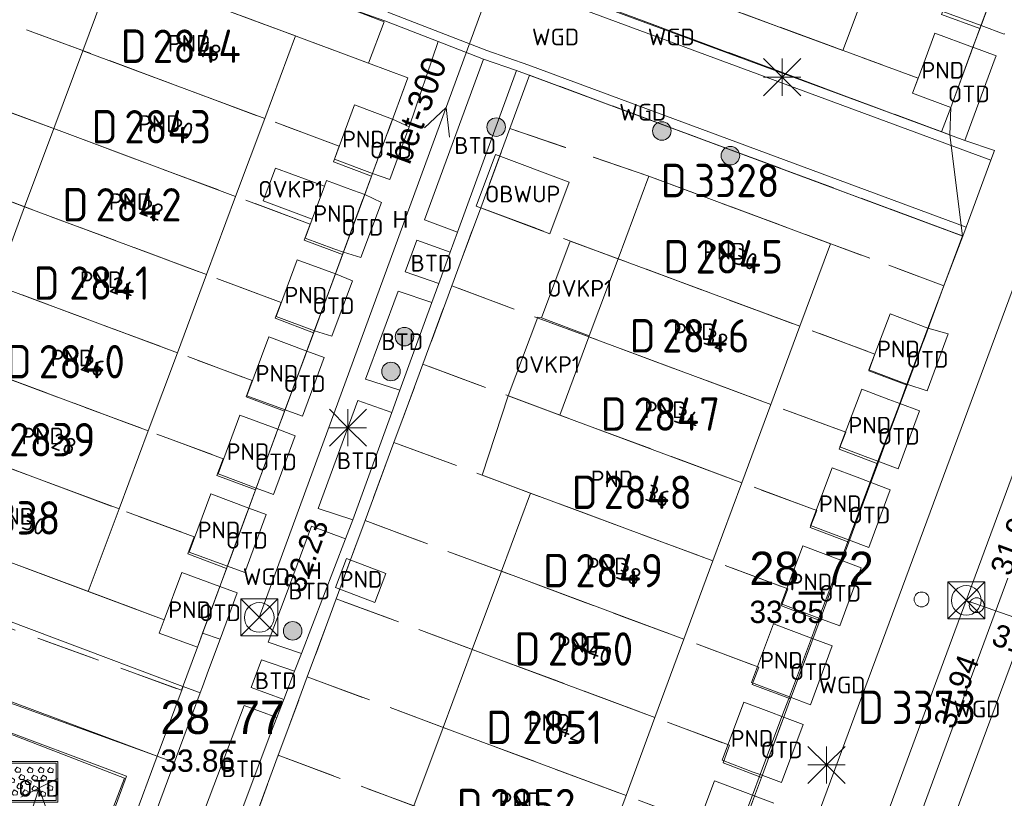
# Model space of a CAD drawing. Header units: metres. Extents: x 207644 to 210135, y 370459 to 373417.
# Tile 99 of 256: x 208310 to 208364, y 371662 to 371704. Entities that reach past the tile are written whole.
import ezdxf
from ezdxf.enums import TextEntityAlignment as Align

# ---------------------------------------------------------------- set-up
doc = ezdxf.new("R2010")
doc.units = ezdxf.units.M
doc.linetypes.add('HIDDEN2', pattern=[4.7625, 3.175, -1.5875])
for name, color, linetype in [('BTD', 7, 'Continuous'), ('combi_kolk', 7, 'Continuous'), ('CON_BxH300x300mm', 7, 'Continuous'), ('CON_BxH400x400mm', 7, 'Continuous'), ('CON_BxH500x500mm', 7, 'Continuous'), ('DMM_BxH300x300mm', 7, 'Continuous'), ('GB', 1, 'Continuous'), ('GB07', 1, 'Continuous'), ('GB11', 1, 'Continuous'), ('INV_BxH300x300mm', 7, 'Continuous'), ('INV_BxH400x400mm', 7, 'Continuous'), ('INV_BxH500x500mm', 7, 'Continuous'), ('KAD_perceelnummer', 212, 'Continuous'), ('KAD_sectie', 212, 'Continuous'), ('KAD_Vastgesteld_Perceel', 212, 'Continuous'), ('KO_INSPECTIE', 7, 'Continuous'), ('NAR', 7, 'Continuous'), ('NLV_inspectieput', 7, 'Continuous'), ('NNR_inspectieput', 7, 'Continuous'), ('NOD_inspectieput', 7, 'Continuous'), ('OBWUP', 7, 'Continuous'), ('OTD', 7, 'Continuous'), ('OVKP1', 7, 'Continuous'), ('PIJL', 7, 'Continuous'), ('PND', 7, 'Continuous'), ('WGD', 7, 'Continuous')]:
    doc.layers.add(name, color=color, linetype=linetype)
for name, color, linetype, lineweight in [('GIMGMV', 7, 'Continuous', 25), ('GMV', 7, 'Continuous', 25), ('GP1', 7, 'Continuous', 30), ('Q00_Overig_topografisch_object', 7, 'Continuous', 0), ('Q21_lantaarnpaal', 1, 'Continuous', 0), ('Q26_boom', 72, 'Continuous', 0), ('Q28_rioolput', 153, 'Continuous', 0), ('Q34_speelwerktuig', 3, 'Continuous', 0), ('Q84_zandbak-NGDW', 3, 'Continuous', 0)]:
    doc.layers.add(name, color=color, linetype=linetype, lineweight=lineweight)
doc.styles.add('ISO', font='isocpeur.ttf', dxfattribs={"height": 1})
doc.styles.add('ISOCP', font='ISOCP.shx', dxfattribs={"height": 1.8})

# ---------------------------------------------------------------- blocks, each defined once
blk = doc.blocks.new('ACMAP_ANN_TEMPLATE_Vastgesteld_Perceelnummer')
at = {"layer": 'KAD_perceelnummer', "style": 'ISOCP'}
blk.add_attdef('Perceelnummer', text='', height=1.8, dxfattribs=at).set_placement((0, 0), align=Align.MIDDLE)
at = {"layer": 'KAD_sectie', "style": 'ISOCP'}
blk.add_attdef('sectie', text='', height=1.8, dxfattribs=at).set_placement((-2.7, 0), align=Align.MIDDLE_RIGHT)
blk = doc.blocks.new('Q84')
for points in [[(-1.6, -1.1), (1.6, -1.1), (1.6, 1.1), (-1.6, 1.1), (-1.6, -1.1)], [(-1.5, 1), (-1.5, -1), (1.5, -1), (1.5, 1), (-1.5, 1)], [(-1.167, 0.489), (-1.258, 0.594), (-1.136, 0.763), (-0.949, 0.668), (-0.967, 0.498), (-1.167, 0.489)], [(-0.626, 0.519), (-0.717, 0.624), (-0.595, 0.793), (-0.408, 0.698), (-0.426, 0.528), (-0.626, 0.519)], [(0.032, 0.51), (-0.059, 0.615), (0.063, 0.784), (0.25, 0.689), (0.232, 0.519), (0.032, 0.51)], [(0.629, 0.51), (0.538, 0.615), (0.66, 0.784), (0.847, 0.689), (0.829, 0.519), (0.629, 0.51)], [(1.136, 0.494), (1.045, 0.599), (1.167, 0.768), (1.354, 0.673), (1.336, 0.503), (1.136, 0.494)], [(-0.954, -0.048), (-1.045, 0.057), (-0.923, 0.226), (-0.736, 0.131), (-0.754, -0.039), (-0.954, -0.048)], [(-0.408, 0.123), (-0.499, 0.228), (-0.377, 0.397), (-0.19, 0.302), (-0.208, 0.132), (-0.408, 0.123)], [(-0.065, -0.152), (-0.156, -0.047), (-0.034, 0.122), (0.153, 0.027), (0.135, -0.143), (-0.065, -0.152)], [(0.278, 0.086), (0.187, 0.191), (0.309, 0.36), (0.496, 0.265), (0.478, 0.095), (0.278, 0.086)], [(0.769, 0.08), (0.678, 0.185), (0.8, 0.354), (0.987, 0.259), (0.969, 0.089), (0.769, 0.08)], [(-1.29, -0.439), (-1.381, -0.334), (-1.259, -0.165), (-1.072, -0.26), (-1.09, -0.43), (-1.29, -0.439)], [(-0.79, -0.714), (-0.881, -0.609), (-0.759, -0.44), (-0.572, -0.535), (-0.59, -0.705), (-0.79, -0.714)], [(-0.529, -0.37), (-0.62, -0.265), (-0.498, -0.096), (-0.311, -0.191), (-0.329, -0.361), (-0.529, -0.37)], [(-0.214, -0.708), (-0.305, -0.603), (-0.183, -0.434), (0.004, -0.529), (-0.014, -0.699), (-0.214, -0.708)], [(0.285, -0.487), (0.194, -0.382), (0.316, -0.213), (0.503, -0.308), (0.485, -0.478), (0.285, -0.487)], [(0.717, -0.778), (0.626, -0.673), (0.748, -0.504), (0.935, -0.599), (0.917, -0.769), (0.717, -0.778)], [(1.105, -0.455), (1.014, -0.35), (1.136, -0.181), (1.323, -0.276), (1.305, -0.446), (1.105, -0.455)]]:
    blk.add_lwpolyline(points)
blk = doc.blocks.new('Q26')
blk.add_hatch(color=256).paths.add_polyline_path([(-0.452, -0.01, 1), (0.548, -0.01, 1)])
blk.add_circle((0.048, -0.01), 0.5)
blk = doc.blocks.new('Q21')
for p, q in [((-1, 1), (0, 0)), ((0, 1), (0, 0)), ((0, 0), (1, 1)), ((-1, 0), (0, 0)), ((-1, -1), (0, 0)), ((0, 0), (1, 0)), ((0, 0), (0, -1)), ((0, 0), (1, -1))]:
    blk.add_line(p, q)
blk = doc.blocks.new('Q28')
at = {"linetype": 'Continuous'}
for p, q in [((-1, -1), (1, 1)), ((-1, 1), (1, -1))]:
    blk.add_line(p, q, dxfattribs=at)
blk.add_lwpolyline([(1, 1), (1, -1), (-1, -1), (-1, 1)], close=True)
blk = doc.blocks.new('Q34')
for p, q in [((-1, -0.5), (1, 0.5)), ((-0.5, -1.5), (0, 0)), ((0, 0), (0.5, -1.5))]:
    blk.add_line(p, q)

msp = doc.modelspace()

# ---------------------------------------------------------------- linework, layer by layer
at = {"layer": 'combi_kolk', "color": 253, "lineweight": 13}
for centre in [(208359.05, 371672.51), (208362.02, 371672.2)]:
    msp.add_circle(centre, 0.4, dxfattribs=at)
at = {"layer": 'CON_BxH300x300mm', "color": 253, "linetype": 'Continuous', "lineweight": 13}
for points in [[(208323.36, 371671.54), (208343.5, 371726.5)], [(208361.46, 371672.46), (208389.09, 371662.81)]]:
    msp.add_lwpolyline(points, dxfattribs=at)
at = {"layer": 'CON_BxH400x400mm', "color": 253, "linetype": 'Continuous', "lineweight": 13}
msp.add_lwpolyline([(208350.03, 371641.54), (208361.46, 371672.46)], dxfattribs=at)
at = {"layer": 'CON_BxH500x500mm', "color": 253, "linetype": 'Continuous', "lineweight": 13}
msp.add_lwpolyline([(208361.46, 371672.46), (208374.88, 371708.74)], dxfattribs=at)
at = {"layer": 'GB', "color": 253, "linetype": 'Continuous', "lineweight": 13}
for points in [[(208354.817, 371702.096), (208341.736, 371706.931)], [(208313.856, 371702.086), (208315.514, 371706.532)], [(208315.514, 371706.532), (208323.503, 371703.553)], [(208356.472, 371706.557), (208355.014, 371702.626)], [(208362.257, 371703.443), (208363.384, 371706.487)], [(208323.503, 371703.553), (208325.313, 371702.878)], [(208323.655, 371698.432), (208325.313, 371702.878)], [(208355.014, 371702.626), (208354.817, 371702.096)], [(208359.047, 371701.078), (208359.77, 371703.031)], [(208313.856, 371702.086), (208312.289, 371697.885)], [(208360.623, 371699.031), (208361.822, 371702.269)], [(208358.57, 371699.791), (208359.047, 371701.078)], [(208360.623, 371699.031), (208358.57, 371699.791)], [(208328.488, 371699.16), (208327.407, 371696.234)], [(208330.544, 371698.4), (208328.488, 371699.16)], [(208322.089, 371694.231), (208323.655, 371698.432)], [(208330.544, 371698.4), (208329.464, 371695.475)], [(208312.289, 371697.885), (208310.719, 371693.674)], [(208342.694, 371690.873), (208344.353, 371695.319)], [(208344.353, 371695.319), (208354.149, 371691.683)], [(208322.089, 371694.231), (208320.518, 371690.019)], [(208309.145, 371689.453), (208310.719, 371693.674)], [(208352.499, 371687.232), (208354.149, 371691.683)], [(208324.274, 371687.752), (208325.408, 371690.822)], [(208341.145, 371686.721), (208342.694, 371690.873)], [(208320.518, 371690.019), (208318.948, 371685.809)], [(208326.331, 371686.992), (208327.465, 371690.063)], [(208357.352, 371687.899), (208356.217, 371684.879)], [(208359.398, 371687.13), (208357.352, 371687.899)], [(208350.936, 371683.015), (208352.499, 371687.232)], [(208341.123, 371686.662), (208341.145, 371686.721)], [(208359.398, 371687.13), (208358.263, 371684.11)], [(208323.87, 371686.656), (208322.699, 371683.487)], [(208341.123, 371686.662), (208339.552, 371682.449)], [(208318.948, 371685.809), (208317.378, 371681.597)], [(208325.926, 371685.896), (208324.756, 371682.728)], [(208354.656, 371680.727), (208355.827, 371683.842)], [(208336.772, 371683.483), (208335.368, 371679.211)], [(208339.552, 371682.449), (208336.772, 371683.483)], [(208350.936, 371683.015), (208349.373, 371678.798)], [(208356.702, 371679.958), (208357.873, 371683.073)], [(208321.142, 371679.271), (208322.312, 371682.437)], [(208317.378, 371681.597), (208315.807, 371677.386)], [(208323.198, 371678.511), (208324.368, 371681.678)], [(208354.234, 371679.603), (208353.065, 371676.493)], [(208335.368, 371679.211), (208337.981, 371678.239)], [(208349.373, 371678.798), (208347.811, 371674.582)], [(208356.279, 371678.834), (208355.11, 371675.724)], [(208319.588, 371675.064), (208320.744, 371678.194)], [(208336.41, 371674.026), (208337.981, 371678.239)], [(208315.807, 371677.386), (208314.15, 371672.941)], [(208321.645, 371674.305), (208322.801, 371677.435)], [(208314.15, 371672.941), (208304.35, 371676.595)], [(208351.479, 371672.274), (208352.651, 371675.394)], [(208346.248, 371670.364), (208347.811, 371674.582)], [(208353.524, 371671.505), (208354.697, 371674.625)], [(208318.237, 371671.405), (208319.183, 371673.966)], [(208334.839, 371669.815), (208336.41, 371674.026)], [(208321.239, 371673.206), (208320.309, 371670.689)], [(208318.237, 371671.405), (208317.975, 371670.696)], [(208349.882, 371668.026), (208351.074, 371671.197)], [(208317.975, 371670.696), (208320.031, 371669.936)], [(208320.031, 371669.936), (208320.309, 371670.689)], [(208344.685, 371666.148), (208346.248, 371670.364)], [(208351.927, 371667.258), (208353.119, 371670.428)], [(208333.271, 371665.612), (208334.839, 371669.815)], [(208348.308, 371663.838), (208349.483, 371666.965)], [(208343.126, 371661.941), (208344.685, 371666.148)], [(208350.353, 371663.069), (208351.528, 371666.196)], [(208333.271, 371665.612), (208331.693, 371661.382)], [(208347.89, 371662.726), (208346.721, 371659.616)], [(208341.555, 371657.704), (208343.126, 371661.941)], [(208349.935, 371661.958), (208348.766, 371658.848)]]:
    msp.add_lwpolyline(points, dxfattribs=at)
at = {"layer": 'GB07', "color": 253, "linetype": 'Continuous', "lineweight": 13}
for points in [[(208323.655, 371698.432), (208313.856, 371702.086)], [(208322.089, 371694.231), (208312.289, 371697.885)], [(208320.518, 371690.019), (208310.719, 371693.674)], [(208352.499, 371687.232), (208342.694, 371690.873)], [(208318.948, 371685.809), (208309.145, 371689.453)], [(208350.936, 371683.015), (208341.123, 371686.662)], [(208317.378, 371681.597), (208307.575, 371685.242)], [(208339.552, 371682.449), (208349.373, 371678.798)], [(208315.807, 371677.386), (208306.004, 371681.03)], [(208337.981, 371678.239), (208347.811, 371674.582)], [(208346.248, 371670.364), (208336.41, 371674.026)], [(208344.685, 371666.148), (208334.839, 371669.815)], [(208333.271, 371665.612), (208343.126, 371661.941)]]:
    msp.add_lwpolyline(points, dxfattribs=at)
at = {"layer": 'GB11', "color": 253, "linetype": 'Continuous', "lineweight": 13}
for points in [[(208362.257, 371703.443), (208360.204, 371704.203)], [(208359.77, 371703.031), (208361.806, 371702.277)], [(208361.806, 371702.277), (208361.822, 371702.269)], [(208327.407, 371696.234), (208328.883, 371695.689)], [(208328.883, 371695.689), (208329.464, 371695.475)], [(208326.218, 371693.014), (208326.872, 371694.784)], [(208326.872, 371694.784), (208326.986, 371695.093)], [(208326.986, 371695.093), (208328.447, 371694.553)], [(208327.895, 371691.227), (208329.042, 371694.334)], [(208328.447, 371694.553), (208329.042, 371694.334)], [(208325.838, 371691.986), (208326.218, 371693.014)], [(208327.385, 371691.415), (208325.838, 371691.986)], [(208327.895, 371691.227), (208327.385, 371691.415)], [(208325.408, 371690.822), (208326.925, 371690.262)], [(208326.925, 371690.262), (208327.465, 371690.063)], [(208326.331, 371686.992), (208324.274, 371687.752)], [(208325.926, 371685.896), (208323.87, 371686.656)], [(208356.217, 371684.879), (208357.682, 371684.328)], [(208357.682, 371684.328), (208358.263, 371684.11)], [(208355.827, 371683.842), (208357.292, 371683.291)], [(208322.699, 371683.487), (208324.756, 371682.728)], [(208357.292, 371683.291), (208357.873, 371683.073)], [(208322.312, 371682.437), (208324.368, 371681.678)], [(208356.011, 371680.217), (208354.656, 371680.727)], [(208356.702, 371679.958), (208356.011, 371680.217)], [(208323.198, 371678.511), (208321.142, 371679.271)], [(208355.588, 371679.094), (208354.234, 371679.603)], [(208356.279, 371678.834), (208355.588, 371679.094)], [(208320.744, 371678.194), (208322.801, 371677.435)], [(208353.065, 371676.493), (208355.11, 371675.724)], [(208321.645, 371674.305), (208319.588, 371675.064)], [(208352.651, 371675.394), (208354.697, 371674.625)], [(208330.181, 371673.914), (208328.062, 371674.714), (208327.469, 371673.144), (208329.588, 371672.343), (208330.181, 371673.914)], [(208319.183, 371673.966), (208321.239, 371673.206)], [(208353.524, 371671.505), (208351.479, 371672.274)], [(208351.074, 371671.197), (208353.119, 371670.428)], [(208351.362, 371667.47), (208349.882, 371668.026)], [(208351.927, 371667.258), (208351.362, 371667.47)], [(208349.483, 371666.965), (208350.963, 371666.408)], [(208350.963, 371666.408), (208351.528, 371666.196)], [(208349.984, 371663.208), (208348.308, 371663.838)], [(208350.353, 371663.069), (208349.984, 371663.208)], [(208349.566, 371662.096), (208347.89, 371662.726)], [(208349.935, 371661.958), (208349.566, 371662.096)]]:
    msp.add_lwpolyline(points, dxfattribs=at)
at = {"layer": 'GIMGMV', "color": 253, "linetype": 'Continuous', "lineweight": 13}
for points in [[(208336.095, 371696.494), (208335.049, 371693.711)], [(208336.095, 371696.494), (208340.06, 371695.005)], [(208340.06, 371695.005), (208339.015, 371692.222)], [(208339.015, 371692.222), (208335.049, 371693.711)]]:
    msp.add_lwpolyline(points, dxfattribs=at)
at = {"layer": 'GMV', "color": 253, "linetype": 'Continuous', "lineweight": 13}
for points in [[(208336.74, 371706.36), (208360.132, 371697.712)], [(208362.787, 371696.18), (208336.58, 371705.886)], [(208330.128, 371703.692), (208326.61, 371704.951)], [(208333.003, 371702.578), (208330.128, 371703.692)], [(208330.293, 371704.164), (208335.618, 371702.1)], [(208361.822, 371702.269), (208362.257, 371703.443)], [(208362.257, 371703.443), (208363.505, 371702.982)], [(208363.505, 371702.982), (208363.518, 371703.018)], [(208331.443, 371697.983), (208333.003, 371702.578)], [(208333.003, 371702.578), (208335.453, 371701.628)], [(208335.618, 371702.1), (208337.893, 371701.313)], [(208361.822, 371702.269), (208363.069, 371701.807)], [(208332.261, 371692.968), (208335.453, 371701.628)], [(208337.216, 371701.018), (208335.453, 371701.628)], [(208363.022, 371701.68), (208361.383, 371697.25)], [(208363.069, 371701.807), (208363.022, 371701.68)], [(208337.216, 371701.018), (208334.046, 371692.308)], [(208361.275, 371692.098), (208337.216, 371701.018)], [(208337.893, 371701.313), (208361.454, 371692.58)], [(208346.8, 371642.885), (208368.345, 371701.073)], [(208360.132, 371697.712), (208360.623, 371699.031)], [(208330.544, 371698.4), (208331.443, 371697.983)], [(208330.394, 371695.139), (208331.443, 371697.983)], [(208360.132, 371697.712), (208361.383, 371697.25)], [(208361.383, 371697.25), (208362.979, 371696.699)], [(208362.979, 371696.699), (208362.787, 371696.18)], [(208361.454, 371692.58), (208362.787, 371696.18)], [(208329.464, 371695.475), (208329.042, 371694.334)], [(208329.464, 371695.475), (208330.394, 371695.139)], [(208329.94, 371693.909), (208329.042, 371694.334)], [(208328.843, 371690.937), (208329.94, 371693.909)], [(208373.015, 371693.603), (208353.146, 371640.128)], [(208334.046, 371692.308), (208332.261, 371692.968)], [(208361.275, 371692.098), (208361.454, 371692.58)], [(208334.046, 371692.308), (208333.653, 371691.23)], [(208360.259, 371689.409), (208361.275, 371692.098)], [(208331.859, 371691.878), (208331.228, 371690.165)], [(208333.653, 371691.23), (208331.859, 371691.878)], [(208327.465, 371690.063), (208327.895, 371691.227)], [(208327.895, 371691.227), (208328.843, 371690.937)], [(208333.653, 371691.23), (208333.035, 371689.531)], [(208328.382, 371689.687), (208327.465, 371690.063)], [(208331.228, 371690.165), (208333.035, 371689.531)], [(208327.281, 371686.702), (208328.382, 371689.687)], [(208333.035, 371689.531), (208332.666, 371688.516)], [(208359.398, 371687.13), (208360.259, 371689.409)], [(208330.847, 371689.13), (208329.093, 371684.373)], [(208332.666, 371688.516), (208330.847, 371689.13)], [(208332.666, 371688.516), (208330.943, 371683.784)], [(208325.926, 371685.896), (208326.331, 371686.992)], [(208326.331, 371686.992), (208327.281, 371686.702)], [(208360.485, 371686.822), (208359.348, 371683.76)], [(208359.398, 371687.13), (208360.485, 371686.822)], [(208325.926, 371685.896), (208326.857, 371685.552)], [(208326.857, 371685.552), (208325.688, 371682.383)], [(208329.093, 371684.373), (208330.943, 371683.784)], [(208358.263, 371684.11), (208357.873, 371683.073)], [(208359.348, 371683.76), (208358.263, 371684.11)], [(208330.943, 371683.784), (208330.505, 371682.58)], [(208328.669, 371683.223), (208326.53, 371677.419)], [(208330.505, 371682.58), (208328.669, 371683.223)], [(208358.944, 371682.671), (208357.873, 371683.073)], [(208324.756, 371682.728), (208324.368, 371681.678)], [(208325.688, 371682.383), (208324.756, 371682.728)], [(208330.505, 371682.58), (208328.398, 371676.792)], [(208357.784, 371679.551), (208358.944, 371682.671)], [(208325.3, 371681.333), (208324.368, 371681.678)], [(208324.132, 371678.166), (208325.3, 371681.333)], [(208356.279, 371678.834), (208356.702, 371679.958)], [(208356.702, 371679.958), (208357.784, 371679.551)], [(208356.279, 371678.834), (208357.368, 371678.425)], [(208322.801, 371677.435), (208323.198, 371678.511)], [(208323.198, 371678.511), (208324.132, 371678.166)], [(208357.368, 371678.425), (208356.212, 371675.31)], [(208323.735, 371677.089), (208322.801, 371677.435)], [(208326.53, 371677.419), (208328.398, 371676.792)], [(208322.58, 371673.959), (208323.735, 371677.089)], [(208328.398, 371676.792), (208328.006, 371675.77)], [(208326.175, 371676.454), (208324.816, 371672.768)], [(208328.006, 371675.77), (208326.175, 371676.454)], [(208328.006, 371675.77), (208325.635, 371669.603)], [(208354.697, 371674.625), (208355.11, 371675.724)], [(208356.212, 371675.31), (208355.11, 371675.724)], [(208298.908, 371675.464), (208319.248, 371667.817)], [(208355.803, 371674.209), (208354.697, 371674.625)], [(208321.239, 371673.206), (208321.645, 371674.305)], [(208321.645, 371674.305), (208322.58, 371673.959)], [(208354.643, 371671.084), (208355.803, 371674.209)], [(208363.694, 371673.663), (208358.171, 371658.674)], [(208314.15, 371672.941), (208318.237, 371671.405)], [(208321.239, 371673.206), (208322.175, 371672.861)], [(208322.175, 371672.861), (208321.251, 371670.374)], [(208324.816, 371672.768), (208323.848, 371670.215)], [(208353.119, 371670.428), (208353.524, 371671.505)], [(208353.524, 371671.505), (208354.643, 371671.084)], [(208317.868, 371664.054), (208298.697, 371670.999)], [(208321.251, 371670.374), (208320.309, 371670.689)], [(208320.632, 371668.706), (208321.251, 371670.374)], [(208354.243, 371670.006), (208353.119, 371670.428)], [(208323.848, 371670.215), (208325.635, 371669.603)], [(208353.064, 371666.83), (208354.243, 371670.006)], [(208323.482, 371669.25), (208322.921, 371667.769)], [(208325.264, 371668.638), (208323.482, 371669.25)], [(208325.635, 371669.603), (208325.264, 371668.638)], [(208320.298, 371667.807), (208320.632, 371668.706)], [(208325.264, 371668.638), (208324.678, 371667.114)], [(208319.264, 371667.811), (208317.868, 371664.054)], [(208319.248, 371667.817), (208319.264, 371667.811)], [(208319.264, 371667.811), (208320.172, 371667.469)], [(208320.172, 371667.469), (208320.298, 371667.807)], [(208322.921, 371667.769), (208324.678, 371667.114)], [(208320.172, 371667.469), (208314.944, 371653.397)], [(208324.678, 371667.114), (208324.306, 371666.148)], [(208351.528, 371666.196), (208351.927, 371667.258)], [(208351.927, 371667.258), (208353.064, 371666.83)], [(208322.549, 371666.79), (208320.275, 371660.783)], [(208324.306, 371666.148), (208322.549, 371666.79)], [(208324.306, 371666.148), (208323.987, 371665.317), (208322.055, 371660.195)], [(208352.67, 371665.767), (208351.528, 371666.196)], [(208316.104, 371662.876), (208308.456, 371665.831)], [(208351.507, 371662.635), (208352.67, 371665.767)], [(208314.027, 371653.718), (208317.868, 371664.054)], [(208314.536, 371658.817), (208316.104, 371662.876)], [(208350.353, 371663.069), (208349.935, 371661.958)], [(208350.353, 371663.069), (208351.507, 371662.635)], [(208349.935, 371661.958), (208351.094, 371661.522)]]:
    msp.add_lwpolyline(points, dxfattribs=at)
at = {"layer": 'GP1', "color": 253, "linetype": 'Continuous', "lineweight": 13}
for points in [[(208323.573, 371693.991), (208324.231, 371695.76)], [(208324.231, 371695.76), (208326.872, 371694.784)], [(208326.218, 371693.014), (208323.573, 371693.991)], [(208340.124, 371691.827), (208338.576, 371687.68)], [(208342.694, 371690.873), (208340.124, 371691.827)], [(208341.145, 371686.721), (208342.694, 371690.873)], [(208336.772, 371683.483), (208338.374, 371687.718), (208338.576, 371687.68)], [(208338.576, 371687.68), (208341.145, 371686.721)]]:
    msp.add_lwpolyline(points, dxfattribs=at)
at = {"layer": 'KAD_Vastgesteld_Perceel', "color": 253, "linetype": 'HIDDEN2', "lineweight": 13}
for points in [[(208341.053, 371717.051), (208362.078, 371709.283), (208361.696, 371708.251), (208363.757, 371707.494), (208363.333, 371706.35), (208362.195, 371703.277), (208360.134, 371704.035), (208360.514, 371705.064), (208339.507, 371712.826), (208341.053, 371717.051)], [(208360.567, 371697.55), (208332.982, 371707.817), (208335.482, 371714.313), (208339.507, 371712.826), (208337.819, 371708.215), (208345.014, 371705.719), (208358.869, 371700.598), (208358.57, 371699.791), (208360.623, 371699.031), (208360.567, 371697.55)], [(208329.242, 371701.412), (208315.514, 371706.532), (208308.018, 371709.327), (208306.361, 371704.881), (208301.437, 371706.717), (208304.032, 371713.757), (208309.89, 371711.524), (208309.751, 371711.046), (208325.998, 371705.018), (208326.455, 371705.025), (208330.1, 371703.65), (208329.242, 371701.412)], [(208339.507, 371712.826), (208360.514, 371705.064), (208360.134, 371704.035), (208362.195, 371703.277), (208360.623, 371699.031), (208358.57, 371699.791), (208358.869, 371700.598), (208345.014, 371705.719), (208337.819, 371708.215), (208339.507, 371712.826)], [(208306.361, 371704.881), (208308.018, 371709.327), (208315.514, 371706.532), (208329.242, 371701.412), (208331.364, 371700.621), (208329.41, 371695.33), (208327.353, 371696.097), (208327.665, 371696.937), (208306.361, 371704.881)], [(208327.847, 371691.097), (208325.787, 371691.866), (208326.108, 371692.732), (208304.795, 371700.679), (208306.361, 371704.881), (208327.665, 371696.937), (208327.353, 371696.097), (208329.41, 371695.33), (208327.847, 371691.097)], [(208304.795, 371700.679), (208326.108, 371692.732), (208325.787, 371691.866), (208327.847, 371691.097), (208326.292, 371686.887), (208324.217, 371687.661), (208324.538, 371688.52), (208303.226, 371696.468), (208304.795, 371700.679)], [(208344.353, 371695.319), (208336.872, 371697.893), (208337.932, 371700.764), (208360.372, 371692.433), (208361.256, 371692.105), (208360.257, 371689.415), (208344.353, 371695.319)], [(208344.353, 371695.319), (208360.257, 371689.415), (208358.27, 371684.062), (208356.207, 371684.839), (208356.54, 371685.731), (208335.293, 371693.621), (208336.872, 371697.893), (208344.353, 371695.319)], [(208303.226, 371696.468), (208324.538, 371688.52), (208324.217, 371687.661), (208326.292, 371686.887), (208324.73, 371682.658), (208322.661, 371683.43), (208322.985, 371684.308), (208301.65, 371692.239), (208303.226, 371696.468)], [(208335.293, 371693.621), (208356.54, 371685.731), (208356.207, 371684.839), (208358.27, 371684.062), (208356.695, 371679.819), (208354.621, 371680.6), (208354.963, 371681.518), (208333.736, 371689.408), (208335.293, 371693.621)], [(208301.65, 371692.239), (208322.985, 371684.308), (208322.661, 371683.43), (208324.73, 371682.658), (208324.298, 371681.49), (208323.161, 371678.412), (208321.08, 371679.188), (208321.418, 371680.094), (208299.988, 371688.063), (208301.65, 371692.239)], [(208333.736, 371689.408), (208354.963, 371681.518), (208354.621, 371680.6), (208356.695, 371679.819), (208355.128, 371675.598), (208353.057, 371676.378), (208353.403, 371677.3), (208332.178, 371685.191), (208333.736, 371689.408)], [(208299.988, 371688.063), (208321.418, 371680.094), (208321.08, 371679.188), (208323.161, 371678.412), (208321.598, 371674.181), (208319.507, 371674.961), (208319.852, 371675.882), (208298.35, 371683.876), (208298.965, 371685.492), (208299.988, 371688.063)], [(208332.178, 371685.191), (208353.403, 371677.3), (208353.057, 371676.378), (208355.128, 371675.598), (208353.563, 371671.383), (208351.498, 371672.16), (208351.84, 371673.083), (208330.621, 371680.977), (208332.178, 371685.191)], [(208297.409, 371683.722), (208298.183, 371683.436), (208298.35, 371683.876), (208319.852, 371675.882), (208319.507, 371674.961), (208321.598, 371674.181), (208320.031, 371669.936), (208317.975, 371670.696), (208318.24, 371671.415), (208295.934, 371679.732), (208297.409, 371683.722)], [(208330.621, 371680.977), (208351.84, 371673.083), (208351.498, 371672.16), (208353.563, 371671.383), (208351.991, 371667.149), (208349.927, 371667.926), (208350.275, 371668.865), (208329.063, 371676.761), (208330.621, 371680.977)], [(208319.173, 371667.615), (208297.99, 371675.277), (208294.723, 371676.457), (208295.934, 371679.732), (208318.24, 371671.415), (208317.975, 371670.696), (208320.031, 371669.936), (208319.173, 371667.615)], [(208351.991, 371667.149), (208350.421, 371662.919), (208348.354, 371663.697), (208348.71, 371664.649), (208327.505, 371672.546), (208329.063, 371676.761), (208350.275, 371668.865), (208349.927, 371667.926), (208351.991, 371667.149)], [(208350.421, 371662.919), (208348.849, 371658.685), (208346.785, 371659.462), (208347.148, 371660.442), (208325.95, 371668.34), (208327.505, 371672.546), (208348.71, 371664.649), (208348.354, 371663.697), (208350.421, 371662.919)], [(208348.849, 371658.685), (208347.284, 371654.468), (208345.218, 371655.246), (208345.574, 371656.206), (208324.386, 371664.107), (208325.95, 371668.34), (208347.148, 371660.442), (208346.785, 371659.462), (208348.849, 371658.685)], [(208324.386, 371664.107), (208345.574, 371656.206), (208345.218, 371655.246), (208347.284, 371654.468), (208345.716, 371650.244), (208343.657, 371651.019), (208343.87, 371651.595), (208339.869, 371653.255), (208330.042, 371656.956), (208322.704, 371659.556), (208324.386, 371664.107)]]:
    msp.add_lwpolyline(points, close=True, dxfattribs=at)
for points in [[(208297.99, 371675.277), (208319.173, 371667.615), (208320.031, 371669.936), (208321.598, 371674.181), (208323.161, 371678.412), (208324.298, 371681.49), (208324.73, 371682.658), (208326.292, 371686.887), (208327.847, 371691.097), (208329.41, 371695.33), (208331.364, 371700.621), (208329.242, 371701.412), (208330.1, 371703.65), (208326.455, 371705.025), (208325.998, 371705.018), (208309.751, 371711.046)], [(208332.982, 371707.817), (208360.567, 371697.55), (208361.256, 371692.105), (208360.372, 371692.433), (208337.932, 371700.764), (208336.872, 371697.893), (208335.293, 371693.621), (208333.736, 371689.408), (208332.178, 371685.191), (208330.621, 371680.977), (208329.063, 371676.761), (208327.505, 371672.546), (208325.95, 371668.34), (208324.386, 371664.107), (208322.704, 371659.556)], [(208348.849, 371658.685), (208350.421, 371662.919), (208351.991, 371667.149), (208353.563, 371671.383), (208355.128, 371675.598), (208356.695, 371679.819), (208358.27, 371684.062), (208360.257, 371689.415), (208361.256, 371692.105), (208360.567, 371697.55), (208360.623, 371699.031), (208362.195, 371703.277), (208363.333, 371706.35)]]:
    msp.add_lwpolyline(points, dxfattribs=at)
at = {"layer": 'NOD_inspectieput', "color": 253, "lineweight": 13}
for centre in [(208361.46, 371672.46), (208323.36, 371671.54)]:
    msp.add_circle(centre, 0.8, dxfattribs=at)
at = {"layer": 'PIJL', "color": 253, "lineweight": 13}
msp.add_lwpolyline([(208332.26, 371697.92), (208333.43, 371699.02), (208333.61, 371697.42)], dxfattribs=at)
at = {"layer": 'Q00_Overig_topografisch_object', "color": 253}
for points in [[(208312.61, 371653.521), (208294.405, 371660.183), (208298.646, 371671.23), (208318.782, 371663.726)], [(208306.932, 371661.633), (208308.523, 371665.852), (208316.214, 371662.981), (208314.673, 371658.808), (208306.932, 371661.633)]]:
    msp.add_lwpolyline(points, dxfattribs=at)

# ---------------------------------------------------------------- block references
at = {"layer": 'KAD_Vastgesteld_Perceel', "color": 253, "linetype": 'HIDDEN2', "lineweight": 13}
ref = msp.add_blockref('ACMAP_ANN_TEMPLATE_Vastgesteld_Perceelnummer', (208319.995, 371702.329), dxfattribs=at)
ref.add_attrib('Perceelnummer', '2844', dxfattribs={"layer": 'KAD_perceelnummer', "lineweight": 13, "height": 1.8, "style": 'ISOCP'}).set_placement((208319.995, 371702.329), align=Align.MIDDLE)
ref.add_attrib('sectie', 'D', dxfattribs={"layer": 'KAD_sectie', "lineweight": 13, "height": 1.8, "style": 'ISOCP'}).set_placement((208317.295, 371702.329), align=Align.MIDDLE_RIGHT)
ref = msp.add_blockref('ACMAP_ANN_TEMPLATE_Vastgesteld_Perceelnummer', (208318.427, 371697.989), dxfattribs=at)
ref.add_attrib('Perceelnummer', '2843', dxfattribs={"layer": 'KAD_perceelnummer', "lineweight": 13, "height": 1.8, "style": 'ISOCP'}).set_placement((208318.427, 371697.989), align=Align.MIDDLE)
ref.add_attrib('sectie', 'D', dxfattribs={"layer": 'KAD_sectie', "lineweight": 13, "height": 1.8, "style": 'ISOCP'}).set_placement((208315.727, 371697.989), align=Align.MIDDLE_RIGHT)
ref = msp.add_blockref('ACMAP_ANN_TEMPLATE_Vastgesteld_Perceelnummer', (208349.094, 371695.09), dxfattribs=at)
ref.add_attrib('Perceelnummer', '3328', dxfattribs={"layer": 'KAD_perceelnummer', "lineweight": 13, "height": 1.8, "style": 'ISOCP'}).set_placement((208349.094, 371695.09), align=Align.MIDDLE)
ref.add_attrib('sectie', 'D', dxfattribs={"layer": 'KAD_sectie', "lineweight": 13, "height": 1.8, "style": 'ISOCP'}).set_placement((208346.394, 371695.09), align=Align.MIDDLE_RIGHT)
ref = msp.add_blockref('ACMAP_ANN_TEMPLATE_Vastgesteld_Perceelnummer', (208316.857, 371693.783), dxfattribs=at)
ref.add_attrib('Perceelnummer', '2842', dxfattribs={"layer": 'KAD_perceelnummer', "lineweight": 13, "height": 1.8, "style": 'ISOCP'}).set_placement((208316.857, 371693.783), align=Align.MIDDLE)
ref.add_attrib('sectie', 'D', dxfattribs={"layer": 'KAD_sectie', "lineweight": 13, "height": 1.8, "style": 'ISOCP'}).set_placement((208314.157, 371693.783), align=Align.MIDDLE_RIGHT)
ref = msp.add_blockref('ACMAP_ANN_TEMPLATE_Vastgesteld_Perceelnummer', (208349.23, 371690.978), dxfattribs=at)
ref.add_attrib('Perceelnummer', '2845', dxfattribs={"layer": 'KAD_perceelnummer', "lineweight": 13, "height": 1.8, "style": 'ISOCP'}).set_placement((208349.23, 371690.978), align=Align.MIDDLE)
ref.add_attrib('sectie', 'D', dxfattribs={"layer": 'KAD_sectie', "lineweight": 13, "height": 1.8, "style": 'ISOCP'}).set_placement((208346.53, 371690.978), align=Align.MIDDLE_RIGHT)
ref = msp.add_blockref('ACMAP_ANN_TEMPLATE_Vastgesteld_Perceelnummer', (208315.295, 371689.563), dxfattribs=at)
ref.add_attrib('Perceelnummer', '2841', dxfattribs={"layer": 'KAD_perceelnummer', "lineweight": 13, "height": 1.8, "style": 'ISOCP'}).set_placement((208315.295, 371689.563), align=Align.MIDDLE)
ref.add_attrib('sectie', 'D', dxfattribs={"layer": 'KAD_sectie', "lineweight": 13, "height": 1.8, "style": 'ISOCP'}).set_placement((208312.595, 371689.563), align=Align.MIDDLE_RIGHT)
ref = msp.add_blockref('ACMAP_ANN_TEMPLATE_Vastgesteld_Perceelnummer', (208347.422, 371686.72), dxfattribs=at)
ref.add_attrib('Perceelnummer', '2846', dxfattribs={"layer": 'KAD_perceelnummer', "lineweight": 13, "height": 1.8, "style": 'ISOCP'}).set_placement((208347.422, 371686.72), align=Align.MIDDLE)
ref.add_attrib('sectie', 'D', dxfattribs={"layer": 'KAD_sectie', "lineweight": 13, "height": 1.8, "style": 'ISOCP'}).set_placement((208344.722, 371686.72), align=Align.MIDDLE_RIGHT)
ref = msp.add_blockref('ACMAP_ANN_TEMPLATE_Vastgesteld_Perceelnummer', (208313.799, 371685.326), dxfattribs=at)
ref.add_attrib('Perceelnummer', '2840', dxfattribs={"layer": 'KAD_perceelnummer', "lineweight": 13, "height": 1.8, "style": 'ISOCP'}).set_placement((208313.799, 371685.326), align=Align.MIDDLE)
ref.add_attrib('sectie', 'D', dxfattribs={"layer": 'KAD_sectie', "lineweight": 13, "height": 1.8, "style": 'ISOCP'}).set_placement((208311.099, 371685.326), align=Align.MIDDLE_RIGHT)
ref = msp.add_blockref('ACMAP_ANN_TEMPLATE_Vastgesteld_Perceelnummer', (208345.861, 371682.503), dxfattribs=at)
ref.add_attrib('Perceelnummer', '2847', dxfattribs={"layer": 'KAD_perceelnummer', "lineweight": 13, "height": 1.8, "style": 'ISOCP'}).set_placement((208345.861, 371682.503), align=Align.MIDDLE)
ref.add_attrib('sectie', 'D', dxfattribs={"layer": 'KAD_sectie', "lineweight": 13, "height": 1.8, "style": 'ISOCP'}).set_placement((208343.161, 371682.503), align=Align.MIDDLE_RIGHT)
ref = msp.add_blockref('ACMAP_ANN_TEMPLATE_Vastgesteld_Perceelnummer', (208312.206, 371681.122), dxfattribs=at)
ref.add_attrib('Perceelnummer', '2839', dxfattribs={"layer": 'KAD_perceelnummer', "lineweight": 13, "height": 1.8, "style": 'ISOCP'}).set_placement((208312.206, 371681.122), align=Align.MIDDLE)
ref.add_attrib('sectie', 'D', dxfattribs={"layer": 'KAD_sectie', "lineweight": 13, "height": 1.8, "style": 'ISOCP'}).set_placement((208309.506, 371681.122), align=Align.MIDDLE_RIGHT)
ref = msp.add_blockref('ACMAP_ANN_TEMPLATE_Vastgesteld_Perceelnummer', (208344.3, 371678.287), dxfattribs=at)
ref.add_attrib('Perceelnummer', '2848', dxfattribs={"layer": 'KAD_perceelnummer', "lineweight": 13, "height": 1.8, "style": 'ISOCP'}).set_placement((208344.3, 371678.287), align=Align.MIDDLE)
ref.add_attrib('sectie', 'D', dxfattribs={"layer": 'KAD_sectie', "lineweight": 13, "height": 1.8, "style": 'ISOCP'}).set_placement((208341.6, 371678.287), align=Align.MIDDLE_RIGHT)
ref = msp.add_blockref('ACMAP_ANN_TEMPLATE_Vastgesteld_Perceelnummer', (208310.305, 371676.906), dxfattribs=at)
ref.add_attrib('Perceelnummer', '2838', dxfattribs={"layer": 'KAD_perceelnummer', "lineweight": 13, "height": 1.8, "style": 'ISOCP'}).set_placement((208310.305, 371676.906), align=Align.MIDDLE)
ref.add_attrib('sectie', 'D', dxfattribs={"layer": 'KAD_sectie', "lineweight": 13, "height": 1.8, "style": 'ISOCP'}).set_placement((208307.605, 371676.906), align=Align.MIDDLE_RIGHT)
ref = msp.add_blockref('ACMAP_ANN_TEMPLATE_Vastgesteld_Perceelnummer', (208342.758, 371674.063), dxfattribs=at)
ref.add_attrib('Perceelnummer', '2849', dxfattribs={"layer": 'KAD_perceelnummer', "lineweight": 13, "height": 1.8, "style": 'ISOCP'}).set_placement((208342.758, 371674.063), align=Align.MIDDLE)
ref.add_attrib('sectie', 'D', dxfattribs={"layer": 'KAD_sectie', "lineweight": 13, "height": 1.8, "style": 'ISOCP'}).set_placement((208340.058, 371674.063), align=Align.MIDDLE_RIGHT)
ref = msp.add_blockref('ACMAP_ANN_TEMPLATE_Vastgesteld_Perceelnummer', (208341.213, 371669.84), dxfattribs=at)
ref.add_attrib('Perceelnummer', '2850', dxfattribs={"layer": 'KAD_perceelnummer', "lineweight": 13, "height": 1.8, "style": 'ISOCP'}).set_placement((208341.213, 371669.84), align=Align.MIDDLE)
ref.add_attrib('sectie', 'D', dxfattribs={"layer": 'KAD_sectie', "lineweight": 13, "height": 1.8, "style": 'ISOCP'}).set_placement((208338.513, 371669.84), align=Align.MIDDLE_RIGHT)
ref = msp.add_blockref('ACMAP_ANN_TEMPLATE_Vastgesteld_Perceelnummer', (208359.718, 371666.696), dxfattribs=at)
ref.add_attrib('Perceelnummer', '3373', dxfattribs={"layer": 'KAD_perceelnummer', "lineweight": 13, "height": 1.8, "style": 'ISOCP'}).set_placement((208359.718, 371666.696), align=Align.MIDDLE)
ref.add_attrib('sectie', 'D', dxfattribs={"layer": 'KAD_sectie', "lineweight": 13, "height": 1.8, "style": 'ISOCP'}).set_placement((208357.018, 371666.696), align=Align.MIDDLE_RIGHT)
ref = msp.add_blockref('ACMAP_ANN_TEMPLATE_Vastgesteld_Perceelnummer', (208339.689, 371665.615), dxfattribs=at)
ref.add_attrib('Perceelnummer', '2851', dxfattribs={"layer": 'KAD_perceelnummer', "lineweight": 13, "height": 1.8, "style": 'ISOCP'}).set_placement((208339.689, 371665.615), align=Align.MIDDLE)
ref.add_attrib('sectie', 'D', dxfattribs={"layer": 'KAD_sectie', "lineweight": 13, "height": 1.8, "style": 'ISOCP'}).set_placement((208336.989, 371665.615), align=Align.MIDDLE_RIGHT)
ref = msp.add_blockref('ACMAP_ANN_TEMPLATE_Vastgesteld_Perceelnummer', (208338.1, 371661.404), dxfattribs=at)
ref.add_attrib('Perceelnummer', '2852', dxfattribs={"layer": 'KAD_perceelnummer', "lineweight": 13, "height": 1.8, "style": 'ISOCP'}).set_placement((208338.1, 371661.404), align=Align.MIDDLE)
ref.add_attrib('sectie', 'D', dxfattribs={"layer": 'KAD_sectie', "lineweight": 13, "height": 1.8, "style": 'ISOCP'}).set_placement((208335.4, 371661.404), align=Align.MIDDLE_RIGHT)
at = {"layer": 'Q21_lantaarnpaal', "color": 253}
for p in [(208351.539, 371700.659), (208328.139, 371681.765), (208353.927, 371663.591)]:
    msp.add_blockref('Q21', p, dxfattribs=at)
at = {"layer": 'Q26_boom', "color": 253}
for p in [(208336.082, 371697.977), (208345.009, 371697.77), (208348.703, 371696.439), (208331.138, 371686.685), (208330.411, 371684.807), (208325.114, 371670.825)]:
    msp.add_blockref('Q26', p, dxfattribs=at)
at = {"layer": 'Q28_rioolput', "color": 253}
for p in [(208361.462, 371672.463), (208323.36, 371671.539)]:
    msp.add_blockref('Q28', p, dxfattribs=at)
at = {"layer": 'Q34_speelwerktuig', "color": 253}
msp.add_blockref('Q34', (208311.508, 371662.36), dxfattribs=at)
at = {"layer": 'Q84_zandbak-NGDW', "color": 253}
msp.add_blockref('Q84', (208310.909, 371662.68), dxfattribs=at)

# ---------------------------------------------------------------- texts
at = {"layer": 'BTD', "color": 253, "linetype": 'Continuous', "lineweight": 13, "style": 'ISO'}
for p in [(208334.995, 371696.976), (208332.645, 371690.631), (208331.071, 371686.399), (208328.678, 371679.986), (208326.06, 371672.962), (208324.255, 371668.128), (208322.462, 371663.382)]:
    msp.add_text('BTD', height=0.9, dxfattribs=at).set_placement(p, align=Align.MIDDLE_CENTER)
at = {"layer": 'DMM_BxH300x300mm', "color": 253, "lineweight": 13}
msp.add_text('bet-300', height=1.3, rotation=69.87, dxfattribs=at).set_placement((208331.46, 371695.89))
at = {"layer": 'INV_BxH300x300mm', "color": 253, "lineweight": 13}
for s, rotation, p in [('32.23', 69.87, (208325.74, 371672.8)), ('31.95', 340.75, (208362.75, 371670.1))]:
    msp.add_text(s, height=1.2, rotation=rotation, dxfattribs=at).set_placement(p)
at = {"layer": 'INV_BxH400x400mm', "color": 253, "lineweight": 13}
msp.add_text('31.94', height=1.2, rotation=69.71, dxfattribs=at).set_placement((208360.79, 371665.46))
at = {"layer": 'INV_BxH500x500mm', "color": 253, "lineweight": 13}
msp.add_text('31.94', height=1.2, rotation=69.7, dxfattribs=at).set_placement((208363.84, 371673.71))
at = {"layer": 'KO_INSPECTIE', "color": 253, "lineweight": 13}
for p in [(208330.54, 371692.54), (208325.87, 371673.61)]:
    msp.add_text('H', height=0.9, dxfattribs=at).set_placement(p)
at = {"layer": 'NAR', "color": 253, "linetype": 'Continuous', "lineweight": 13, "style": 'ISO'}
for s, rotation, p in [('18', 339.5, (208320.736, 371702.054)), ('20', 339.6, (208319.18, 371697.879)), ('22', 339.6, (208317.556, 371693.523)), ('30', 339.6, (208349.575, 371690.851)), ('24', 339.5, (208315.984, 371689.308)), ('32', 339.6, (208347.968, 371686.517)), ('26', 339.6, (208314.414, 371685.098)), ('34', 339.6, (208346.406, 371682.301)), ('28', 339.6, (208312.843, 371680.886)), ('36', 339.6, (208344.843, 371678.086)), ('30', 339.6, (208311.231, 371676.562)), ('38', 339.6, (208343.281, 371673.869)), ('40', 339.6, (208341.718, 371669.653)), ('42', 339.6, (208340.157, 371665.442))]:
    msp.add_text(s, height=0.9, rotation=rotation, dxfattribs=at).set_placement(p, align=Align.MIDDLE_CENTER)
at = {"layer": 'NLV_inspectieput', "color": 253, "lineweight": 13}
for s, p in [('33.85', (208349.78, 371671.24)), ('33.86', (208318.04, 371663.22))]:
    msp.add_text(s, height=1.2, dxfattribs=at).set_placement(p)
at = {"layer": 'NNR_inspectieput', "color": 253, "lineweight": 13}
for s, p in [('28_72', (208349.78, 371673.28)), ('28_77', (208318.04, 371665.26))]:
    msp.add_text(s, height=1.8, dxfattribs=at).set_placement(p)
at = {"layer": 'OBWUP', "color": 253, "linetype": 'Continuous', "lineweight": 13, "style": 'ISO'}
msp.add_text('OBWUP', height=0.9, dxfattribs=at).set_placement((208337.555, 371694.358), align=Align.MIDDLE_CENTER)
at = {"layer": 'OTD', "color": 253, "linetype": 'Continuous', "lineweight": 13, "style": 'ISO'}
for p in [(208361.601, 371699.756), (208330.454, 371696.729), (208328.918, 371692.569), (208327.357, 371688.34), (208359.374, 371685.448), (208325.807, 371684.14), (208357.823, 371681.298), (208324.249, 371679.92), (208356.239, 371677.056), (208322.69, 371675.696), (208354.664, 371672.839), (208321.242, 371671.791), (208353.085, 371668.613), (208351.512, 371664.401), (208311.496, 371662.324)]:
    msp.add_text('OTD', height=0.9, dxfattribs=at).set_placement(p, align=Align.MIDDLE_CENTER)
at = {"layer": 'OVKP1', "color": 253, "linetype": 'Continuous', "lineweight": 13, "style": 'ISO'}
for p in [(208325.063, 371694.617), (208340.635, 371689.274), (208338.895, 371685.169)]:
    msp.add_text('OVKP1', height=0.9, dxfattribs=at).set_placement(p, align=Align.MIDDLE_CENTER)
at = {"layer": 'PND', "color": 253, "linetype": 'Continuous', "lineweight": 13, "style": 'ISO'}
for p in [(208319.585, 371702.482), (208360.196, 371701.031), (208317.972, 371698.159), (208328.976, 371697.318), (208316.404, 371693.953), (208327.421, 371693.305), (208348.422, 371691.278), (208314.832, 371689.74), (208325.87, 371688.907), (208346.811, 371686.946), (208357.808, 371686.005), (208313.262, 371685.525), (208324.313, 371684.692), (208345.244, 371682.732), (208356.265, 371681.9), (208311.691, 371681.314), (208322.755, 371680.474), (208342.371, 371679.004), (208354.672, 371677.664), (208310.079, 371676.987), (208321.195, 371676.25), (208342.111, 371674.304), (208328.85, 371673.594), (208353.088, 371673.45), (208319.607, 371671.951), (208340.544, 371670.089), (208351.501, 371669.227), (208338.978, 371665.88), (208349.918, 371665.017), (208337.41, 371661.66)]:
    msp.add_text('PND', height=0.9, dxfattribs=at).set_placement(p, align=Align.MIDDLE_CENTER)
at = {"layer": 'WGD', "color": 253, "linetype": 'Continuous', "lineweight": 13, "style": 'ISO'}
for p in [(208339.327, 371702.825), (208345.567, 371702.828), (208344.032, 371698.769), (208323.744, 371673.735), (208354.763, 371667.899), (208362.035, 371666.607)]:
    msp.add_text('WGD', height=0.9, dxfattribs=at).set_placement(p, align=Align.MIDDLE_CENTER)

doc.saveas('drawing.dxf')
